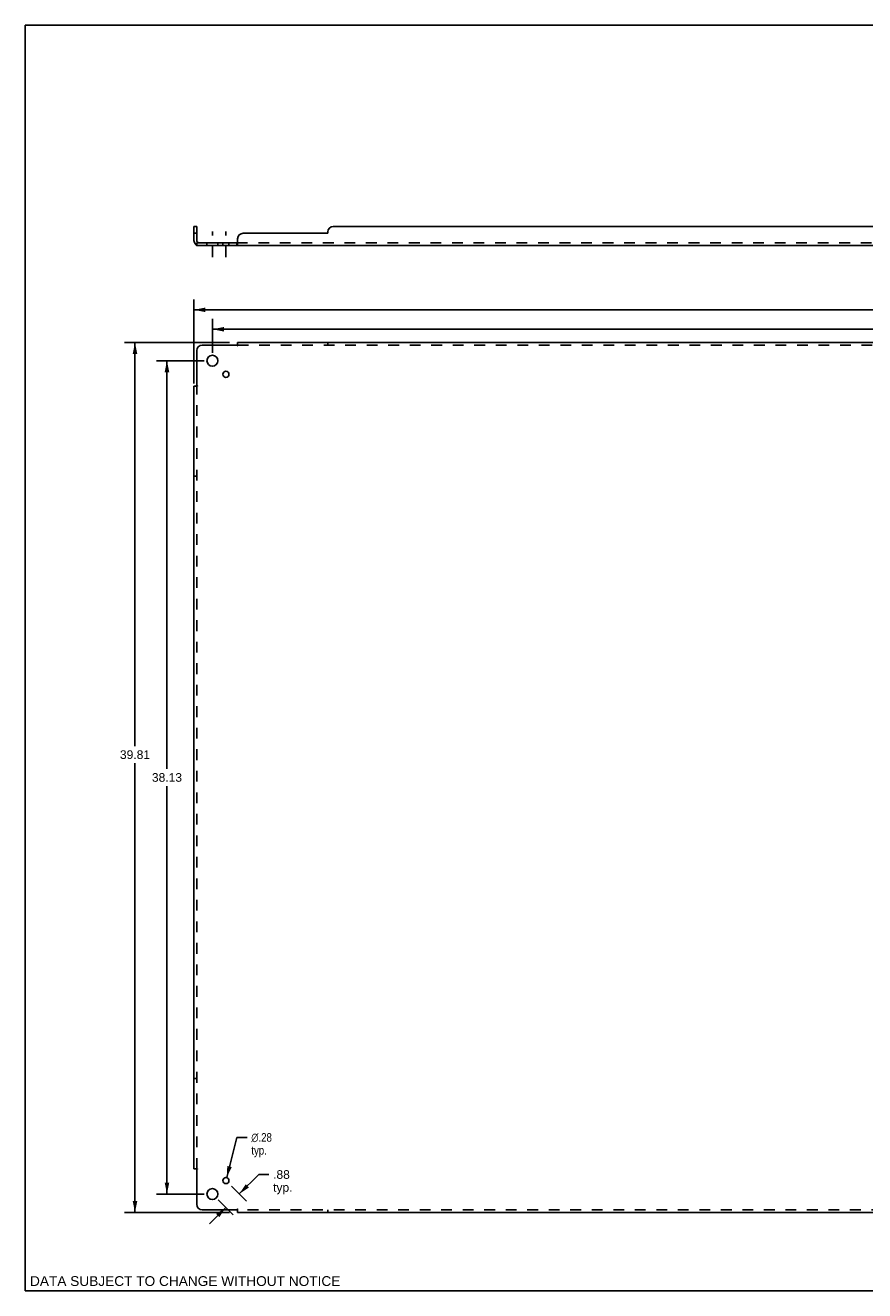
# Model space of a CAD drawing. Header units: inches. Extents: x 0 to 89.5, y 0 to 57.9.
# Tile 1 of 2: x 0 to 38.4, y 0 to 57.9. Entities that reach past the tile are written whole.
import ezdxf

# ---------------------------------------------------------------- set-up
doc = ezdxf.new("R2010")
doc.units = ezdxf.units.IN
doc.header["$LTSCALE"] = 4.921053
doc.header["$MEASUREMENT"] = 0
doc.linetypes.add('DASHED', pattern=[0.2, 0.1, -0.1])
doc.linetypes.add('HIDDEN', pattern=[0.2, 0.1, -0.1])
doc.layers.get('0').update_dxf_attribs({"linetype": 'CONTINUOUS'})
for name, color, linetype in [('02___PRT_ALL_AXES', 7, 'CONTINUOUS'), ('21_WIDE_OR_GREATER', 7, 'CONTINUOUS'), ('DEFAULT_2', 8, 'HIDDEN'), ('DIMENSIONS', 7, 'CONTINUOUS')]:
    doc.layers.add(name, color=color, linetype=linetype)
doc.styles.get("Standard").update_dxf_attribs({"font": 'arial.ttf'})
doc.styles.add('TEXTSTYLE_1', font='gdt', dxfattribs={"width": 0.8})
doc.dimstyles.new('DIMSTYLE_1', dxfattribs={"dimtxt": 0.394737, "dimasz": 0.526316, "dimexe": 0.09, "dimexo": 0.07, "dimgap": 0.0375, "dimtad": 0, "dimtih": 1, "dimtoh": 1, "dimzin": 4, "dimdsep": 46, "dimtxsty": 'Standard', "dimblk": '_FILLED', "dimblk1": '_FILLED', "dimblk2": '_FILLED', "dimcen": 0.09, "dimazin": 1, "dimtfac": 1, "dimtofl": 0, "dimtmove": 0, "dimatfit": 3, "dimldrblk": '_FILLED', "dimfxl": 0, "dimtolj": 1, "dimtzin": 4, "dimarcsym": 0})
doc.dimstyles.new('DIMSTYLE_2', dxfattribs={"dimtxt": 0.394737, "dimasz": 0.526316, "dimexe": 0.09, "dimexo": 0.07, "dimgap": 0.09, "dimtad": 0, "dimtih": 1, "dimtoh": 1, "dimzin": 4, "dimdsep": 46, "dimtxsty": 'Standard', "dimblk": '_FILLED', "dimblk1": '_FILLED', "dimblk2": '_FILLED', "dimcen": 0.09, "dimazin": 1, "dimtfac": 1, "dimtofl": 0, "dimtmove": 0, "dimatfit": 1, "dimldrblk": '_FILLED', "dimfxl": 0, "dimtolj": 1, "dimtzin": 4, "dimarcsym": 0})

# ---------------------------------------------------------------- blocks, each defined once
blk = doc.blocks.new('_FILLED')
at = {"color": 0, "linetype": 'ByBlock'}
blk.add_solid([(0, 0), (-1, 0.2), (-1, -0.2)], dxfattribs=at)
blk = doc.blocks.new('*D2')
at = {"layer": 'DIMENSIONS', "color": 2, "linetype": 'Continuous'}
for p, q in [((8.558, 42.914), (8.558, 44.462)), ((74.808, 42.914), (74.808, 44.462)), ((8.558, 43.988), (40.796, 43.988)), ((74.808, 43.988), (42.571, 43.988))]:
    blk.add_line(p, q, dxfattribs=at)
at = {"layer": 'DIMENSIONS', "color": 2, "linetype": 'Continuous', "xscale": 0.5263157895, "yscale": 0.5263157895, "zscale": 0.5263157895, "rotation": 180}
blk.add_blockref('_FILLED', (8.558, 43.988), dxfattribs=at)
at = {"layer": 'DIMENSIONS', "color": 2, "linetype": 'Continuous', "xscale": 0.5263157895, "yscale": 0.5263157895, "zscale": 0.5263157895}
blk.add_blockref('_FILLED', (74.808, 43.988), dxfattribs=at)
at = {"layer": 'DIMENSIONS', "color": 2, "linetype": 'Continuous', "insert": (41.683, 44.186), "char_height": 0.3947, "width": 1.37938, "attachment_point": 2, "line_spacing_factor": 0.9}
blk.add_mtext('66.25', dxfattribs=at)
blk = doc.blocks.new('*D3')
at = {"layer": 'DIMENSIONS', "color": 2, "linetype": 'Continuous'}
for p, q in [((7.715, 41.508), (7.715, 45.35)), ((75.652, 41.508), (75.652, 45.35)), ((7.715, 44.877), (40.796, 44.877)), ((75.652, 44.877), (42.571, 44.877))]:
    blk.add_line(p, q, dxfattribs=at)
at = {"layer": 'DIMENSIONS', "color": 2, "linetype": 'Continuous', "xscale": 0.5263157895, "yscale": 0.5263157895, "zscale": 0.5263157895, "rotation": 180}
blk.add_blockref('_FILLED', (7.715, 44.877), dxfattribs=at)
at = {"layer": 'DIMENSIONS', "color": 2, "linetype": 'Continuous', "xscale": 0.5263157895, "yscale": 0.5263157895, "zscale": 0.5263157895}
blk.add_blockref('_FILLED', (75.652, 44.877), dxfattribs=at)
at = {"layer": 'DIMENSIONS', "color": 2, "linetype": 'Continuous', "insert": (41.683, 45.074), "char_height": 0.3947, "width": 1.37938, "attachment_point": 2, "line_spacing_factor": 0.9}
blk.add_mtext('67.94', dxfattribs=at)
blk = doc.blocks.new('*D4')
at = {"layer": 'DIMENSIONS', "color": 2, "linetype": 'Continuous'}
for p, q in [((8.19, 42.546), (6.008, 42.546)), ((6.481, 42.546), (6.481, 23.878)), ((6.481, 4.421), (6.481, 23.088)), ((8.19, 4.421), (6.008, 4.421))]:
    blk.add_line(p, q, dxfattribs=at)
at = {"layer": 'DIMENSIONS', "color": 2, "linetype": 'Continuous', "xscale": 0.5263157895, "yscale": 0.5263157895, "zscale": 0.5263157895}
for p, rotation in [((6.481, 42.546), 90), ((6.481, 4.421), 270)]:
    blk.add_blockref('_FILLED', p, dxfattribs=dict(at, rotation=rotation))
at = {"layer": 'DIMENSIONS', "color": 2, "linetype": 'Continuous', "insert": (6.481, 23.68), "char_height": 0.3947, "width": 1.37938, "attachment_point": 2, "line_spacing_factor": 0.9}
blk.add_mtext('38.13', dxfattribs=at)
blk = doc.blocks.new('*D5')
at = {"layer": '21_WIDE_OR_GREATER', "color": 2, "linetype": 'Continuous'}
for p, q in [((9.346, 43.389), (4.544, 43.389)), ((5.018, 43.389), (5.018, 24.92)), ((5.018, 3.577), (5.018, 24.131)), ((9.346, 3.577), (4.544, 3.577))]:
    blk.add_line(p, q, dxfattribs=at)
at = {"layer": '21_WIDE_OR_GREATER', "color": 2, "linetype": 'Continuous', "xscale": 0.5263157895, "yscale": 0.5263157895, "zscale": 0.5263157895}
for p, rotation in [((5.018, 43.389), 90), ((5.018, 3.577), 270)]:
    blk.add_blockref('_FILLED', p, dxfattribs=dict(at, rotation=rotation))
at = {"layer": '21_WIDE_OR_GREATER', "color": 2, "linetype": 'Continuous', "insert": (5.018, 24.723), "char_height": 0.3947, "width": 1.37938, "attachment_point": 2, "line_spacing_factor": 0.9}
blk.add_mtext('39.81', dxfattribs=at)
blk = doc.blocks.new('*D6')
at = {"layer": 'DIMENSIONS', "color": 2, "linetype": 'Continuous'}
for p, q in [((9.212, 5.175), (9.682, 7.013)), ((9.682, 7.013), (10.142, 7.013))]:
    blk.add_line(p, q, dxfattribs=at)
at = {"layer": 'DIMENSIONS', "color": 2, "linetype": 'Continuous', "xscale": 0.5263157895, "yscale": 0.5263157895, "zscale": 0.5263157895, "rotation": 255.6607252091}
blk.add_blockref('_FILLED', (9.212, 5.175), dxfattribs=at)
at = {"layer": 'DIMENSIONS', "color": 2, "linetype": 'Continuous', "insert": (10.34, 7.211), "char_height": 0.39474, "width": 1.29231, "attachment_point": 1, "line_spacing_factor": 0.9, "style": 'TEXTSTYLE_1'}
blk.add_mtext('{\\fgdt;n}\\fArial;.28\\Ptyp.', dxfattribs=at)
blk = doc.blocks.new('*D7')
at = {"layer": 'DIMENSIONS', "color": 2, "linetype": 'Continuous'}
for p, q in [((9.79, 4.427), (10.678, 5.315)), ((10.678, 5.315), (11.139, 5.315)), ((9.438, 4.779), (10.125, 4.092)), ((8.819, 4.16), (9.506, 3.473)), ((9.171, 3.808), (8.427, 3.064))]:
    blk.add_line(p, q, dxfattribs=at)
at = {"layer": 'DIMENSIONS', "color": 2, "linetype": 'Continuous', "xscale": 0.5263157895, "yscale": 0.5263157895, "zscale": 0.5263157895}
for p, rotation in [((9.79, 4.427), 225), ((9.171, 3.808), 45)]:
    blk.add_blockref('_FILLED', p, dxfattribs=dict(at, rotation=rotation))
at = {"layer": 'DIMENSIONS', "color": 2, "linetype": 'Continuous', "insert": (11.336, 5.513), "char_height": 0.3947, "width": 0.88779, "attachment_point": 1, "line_spacing_factor": 0.9}
blk.add_mtext('.88\\Ptyp.', dxfattribs=at)

msp = doc.modelspace()

# ---------------------------------------------------------------- linework, layer by layer
at = {"color": 7, "linetype": 'Continuous'}
for p, q in [((0, 0), (0, 57.895)), ((0, 57.895), (89.474, 57.895)), ((7.84, 48.692), (7.715, 48.692)), ((7.84, 48.054), (7.84, 48.692)), ((7.84, 48.38), (7.715, 48.38)), ((7.801, 47.871), (7.84, 47.918)), ((7.84, 47.942), (7.84, 47.817)), ((7.84, 47.942), (9.679, 47.942)), ((9.679, 47.942), (9.679, 47.817)), ((0, 0), (89.474, 0))]:
    msp.add_line(p, q, dxfattribs=at)
at = {"color": 3, "linetype": 'Continuous'}
for p, q in [((7.715, 48.054), (7.715, 48.692)), ((69.277, 48.692), (14.09, 48.692)), ((9.715, 48.13), (9.715, 47.871)), ((9.965, 48.38), (13.84, 48.38)), ((13.84, 48.442), (13.84, 48.38)), ((7.84, 47.817), (75.527, 47.817)), ((7.84, 43.014), (7.84, 41.425)), ((9.679, 43.264), (8.09, 43.264)), ((9.698, 43.283), (9.691, 43.277)), ((9.715, 43.389), (9.715, 43.303)), ((9.715, 43.389), (73.652, 43.389)), ((7.715, 5.577), (7.715, 41.389)), ((7.715, 41.389), (7.801, 41.389)), ((7.715, 5.577), (7.801, 5.577)), ((7.821, 5.56), (7.827, 5.553)), ((7.84, 5.541), (7.84, 3.952)), ((8.09, 3.702), (9.679, 3.702)), ((9.715, 3.577), (9.715, 3.663)), ((73.652, 3.577), (9.715, 3.577))]:
    msp.add_line(p, q, dxfattribs=at)
for points in [[(7.801, 47.871), (7.803, 47.869), (7.806, 47.867), (7.808, 47.864), (7.809, 47.861), (7.811, 47.858), (7.813, 47.854), (7.815, 47.85), (7.816, 47.847), (7.82, 47.84)], [(7.82, 47.84), (7.821, 47.836), (7.823, 47.833), (7.824, 47.83), (7.826, 47.827), (7.827, 47.825), (7.829, 47.822), (7.831, 47.821), (7.833, 47.819), (7.835, 47.818), (7.837, 47.818), (7.838, 47.817), (7.84, 47.817)], [(9.704, 47.85), (9.701, 47.843), (9.699, 47.84), (9.698, 47.836), (9.696, 47.833), (9.695, 47.83), (9.693, 47.827), (9.691, 47.825), (9.689, 47.822), (9.687, 47.821), (9.686, 47.819), (9.684, 47.818), (9.682, 47.818), (9.681, 47.817), (9.679, 47.817)], [(9.715, 47.871), (9.713, 47.869), (9.712, 47.867), (9.71, 47.864), (9.708, 47.861), (9.707, 47.858), (9.705, 47.854), (9.704, 47.85)], [(9.691, 43.277), (9.689, 43.275), (9.687, 43.273), (9.686, 43.271), (9.684, 43.269), (9.682, 43.267), (9.681, 43.266), (9.679, 43.264)], [(9.715, 43.303), (9.713, 43.301), (9.712, 43.298), (9.71, 43.296), (9.708, 43.295), (9.707, 43.293), (9.705, 43.291), (9.704, 43.289), (9.702, 43.288), (9.701, 43.286), (9.699, 43.284), (9.698, 43.283)], [(7.801, 41.389), (7.803, 41.391), (7.806, 41.392), (7.808, 41.394), (7.809, 41.396), (7.811, 41.397), (7.813, 41.399), (7.815, 41.4), (7.816, 41.402), (7.818, 41.403), (7.82, 41.405), (7.821, 41.406)], [(7.821, 41.406), (7.827, 41.413), (7.829, 41.415), (7.831, 41.417), (7.833, 41.418), (7.835, 41.42), (7.837, 41.422), (7.838, 41.423), (7.84, 41.425)], [(7.801, 5.577), (7.803, 5.575), (7.806, 5.574), (7.808, 5.572), (7.809, 5.57), (7.811, 5.569), (7.813, 5.567), (7.815, 5.566), (7.816, 5.564), (7.818, 5.563), (7.82, 5.561), (7.821, 5.56)], [(7.827, 5.553), (7.829, 5.551), (7.831, 5.55), (7.833, 5.548), (7.835, 5.546), (7.837, 5.544), (7.838, 5.543), (7.84, 5.541)], [(9.698, 3.683), (9.691, 3.689), (9.689, 3.691), (9.687, 3.693), (9.686, 3.695), (9.684, 3.697), (9.682, 3.699), (9.681, 3.7), (9.679, 3.702)], [(9.715, 3.663), (9.713, 3.665), (9.712, 3.668), (9.71, 3.67), (9.708, 3.672), (9.707, 3.673), (9.705, 3.675), (9.704, 3.677), (9.702, 3.678), (9.701, 3.68), (9.699, 3.682), (9.698, 3.683)]]:
    msp.add_lwpolyline(points, dxfattribs=at)
at = {"color": 7, "linetype": 'Continuous'}
for points in [[(7.854, 47.949), (7.852, 47.947), (7.85, 47.946), (7.847, 47.944), (7.845, 47.943)], [(7.863, 47.957), (7.861, 47.955), (7.859, 47.953), (7.857, 47.951), (7.854, 47.949)], [(7.881, 47.968), (7.88, 47.968), (7.879, 47.968), (7.878, 47.968), (7.877, 47.968), (7.876, 47.967), (7.875, 47.967), (7.874, 47.966), (7.872, 47.965), (7.871, 47.963), (7.869, 47.962), (7.867, 47.96), (7.863, 47.957)], [(9.692, 47.953), (9.691, 47.951), (9.69, 47.949), (9.688, 47.947), (9.687, 47.946), (9.685, 47.944), (9.684, 47.943), (9.682, 47.943), (9.681, 47.942), (9.679, 47.942)], [(9.715, 47.968), (9.713, 47.968), (9.711, 47.968), (9.71, 47.968), (9.708, 47.968), (9.706, 47.967), (9.705, 47.967), (9.703, 47.966), (9.702, 47.965), (9.7, 47.963), (9.699, 47.962), (9.698, 47.96), (9.696, 47.958), (9.695, 47.957), (9.692, 47.953)]]:
    msp.add_lwpolyline(points, dxfattribs=at)
at = {"color": 3, "linetype": 'Continuous'}
for centre, radius, start, end in [((14.09, 48.442), 0.25, 90, 180), ((7.952, 48.054), 0.237, 180, 230.56585), ((9.965, 48.13), 0.25, 90, 180), ((8.09, 43.014), 0.25, 90, 180), ((8.09, 3.952), 0.25, 180, 270)]:
    msp.add_arc(centre, radius, start, end, dxfattribs=at)
at = {"color": 7, "linetype": 'Continuous'}
msp.add_arc((7.952, 48.054), 0.112, 180, 270, dxfattribs=at)
at = {"layer": '02___PRT_ALL_AXES', "color": 2, "linetype": 'DASHED'}
for p, q in [((8.558, 47.291), (8.558, 48.468)), ((9.177, 47.291), (9.177, 48.468))]:
    msp.add_line(p, q, dxfattribs=at)
at = {"layer": '02___PRT_ALL_AXES', "color": 8, "linetype": 'HIDDEN'}
for p, q in [((8.308, 47.942), (8.308, 47.817)), ((8.308, 47.942), (8.808, 47.942)), ((8.308, 47.817), (8.808, 47.817)), ((8.808, 47.942), (8.808, 47.817)), ((9.037, 47.942), (9.037, 47.817)), ((9.037, 47.942), (9.318, 47.942)), ((9.037, 47.817), (9.318, 47.817)), ((9.318, 47.942), (9.318, 47.817))]:
    msp.add_line(p, q, dxfattribs=at)
at = {"layer": '02___PRT_ALL_AXES', "color": 3, "linetype": 'Continuous'}
for centre, radius in [((8.558, 42.546), 0.25), ((9.177, 41.927), 0.141), ((8.558, 4.421), 0.25), ((9.177, 5.039), 0.141)]:
    msp.add_circle(centre, radius, dxfattribs=at)
at = {"layer": 'DEFAULT_2', "color": 8, "linetype": 'HIDDEN'}
for p, q in [((7.84, 47.918), (7.881, 47.968)), ((9.679, 47.942), (73.688, 47.942)), ((9.686, 47.819), (9.684, 47.818)), ((9.687, 47.946), (9.685, 47.944)), ((9.689, 47.822), (9.687, 47.821)), ((9.711, 47.968), (9.71, 47.968)), ((9.715, 43.303), (9.715, 43.223)), ((9.715, 43.264), (73.652, 43.264)), ((13.84, 43.389), (13.84, 43.264)), ((7.801, 41.389), (7.881, 41.389)), ((7.84, 5.577), (7.84, 41.389)), ((7.84, 37.264), (7.715, 37.264)), ((7.84, 9.702), (7.715, 9.702)), ((7.801, 5.577), (7.881, 5.577)), ((9.715, 3.663), (9.715, 3.743)), ((73.652, 3.702), (9.715, 3.702)), ((13.84, 3.702), (13.84, 3.577))]:
    msp.add_line(p, q, dxfattribs=at)
for points in [[(7.84, 47.882), (7.84, 47.882), (7.84, 47.882), (7.84, 47.882), (7.84, 47.883), (7.84, 47.883), (7.84, 47.883), (7.84, 47.884), (7.84, 47.884), (7.84, 47.885), (7.84, 47.885), (7.84, 47.886), (7.84, 47.887), (7.84, 47.887), (7.84, 47.888), (7.841, 47.889), (7.841, 47.889), (7.841, 47.89), (7.841, 47.891), (7.841, 47.891), (7.841, 47.892), (7.842, 47.893), (7.842, 47.894), (7.842, 47.894), (7.842, 47.895), (7.842, 47.896), (7.842, 47.897), (7.843, 47.897), (7.843, 47.898), (7.843, 47.899), (7.843, 47.9), (7.843, 47.901), (7.844, 47.901), (7.844, 47.902), (7.844, 47.903), (7.844, 47.904), (7.845, 47.905), (7.845, 47.906), (7.845, 47.907), (7.846, 47.907), (7.846, 47.908), (7.846, 47.909), (7.846, 47.91), (7.847, 47.911), (7.847, 47.912), (7.847, 47.913), (7.848, 47.914), (7.848, 47.915), (7.848, 47.916), (7.849, 47.917), (7.849, 47.918), (7.85, 47.919), (7.85, 47.92), (7.85, 47.921), (7.851, 47.922), (7.851, 47.923), (7.852, 47.924), (7.852, 47.925), (7.852, 47.926), (7.853, 47.927), (7.853, 47.928), (7.854, 47.929), (7.854, 47.93), (7.854, 47.93), (7.855, 47.931), (7.855, 47.932), (7.856, 47.933), (7.856, 47.934), (7.856, 47.935), (7.857, 47.935), (7.857, 47.936), (7.857, 47.937), (7.858, 47.938), (7.858, 47.938), (7.859, 47.939), (7.859, 47.94), (7.859, 47.94), (7.86, 47.941), (7.86, 47.942), (7.86, 47.942), (7.861, 47.943), (7.861, 47.944), (7.861, 47.944), (7.862, 47.945), (7.862, 47.945), (7.862, 47.946), (7.863, 47.946), (7.863, 47.946), (7.863, 47.946)], [(7.845, 47.943), (7.843, 47.943), (7.841, 47.942), (7.84, 47.942)], [(7.84, 47.885), (7.84, 47.885), (7.84, 47.884), (7.84, 47.884), (7.84, 47.883), (7.84, 47.883), (7.84, 47.883), (7.84, 47.882)], [(7.863, 47.946), (7.863, 47.946), (7.863, 47.946), (7.863, 47.946), (7.862, 47.946), (7.862, 47.946), (7.862, 47.945), (7.862, 47.945), (7.861, 47.944), (7.861, 47.944), (7.861, 47.944), (7.86, 47.943), (7.86, 47.943)], [(9.684, 47.943), (9.682, 47.943), (9.681, 47.942)], [(9.708, 47.968), (9.706, 47.967), (9.705, 47.967), (9.703, 47.966), (9.702, 47.965)], [(9.692, 43.245), (9.69, 43.25), (9.688, 43.252), (9.687, 43.254), (9.685, 43.257), (9.684, 43.259), (9.682, 43.261), (9.681, 43.263), (9.679, 43.264)], [(9.715, 43.223), (9.713, 43.224), (9.711, 43.225), (9.71, 43.226), (9.708, 43.227), (9.706, 43.228), (9.705, 43.229), (9.703, 43.23), (9.702, 43.232), (9.7, 43.233), (9.699, 43.235), (9.698, 43.237), (9.696, 43.239), (9.695, 43.241), (9.694, 43.243), (9.692, 43.245)], [(7.854, 41.414), (7.852, 41.416), (7.85, 41.417), (7.847, 41.419), (7.845, 41.42), (7.843, 41.422), (7.841, 41.423), (7.84, 41.425)], [(7.881, 41.389), (7.88, 41.391), (7.879, 41.393), (7.878, 41.394), (7.877, 41.396), (7.876, 41.398), (7.875, 41.399), (7.874, 41.401), (7.872, 41.402), (7.871, 41.404), (7.869, 41.405), (7.867, 41.406), (7.865, 41.408), (7.863, 41.409), (7.861, 41.41), (7.859, 41.412), (7.854, 41.414)], [(7.859, 5.554), (7.854, 5.552), (7.852, 5.55), (7.85, 5.549), (7.847, 5.547), (7.845, 5.546), (7.843, 5.544), (7.841, 5.543), (7.84, 5.541)], [(7.881, 5.577), (7.88, 5.575), (7.879, 5.573), (7.878, 5.572), (7.877, 5.57), (7.876, 5.568), (7.875, 5.567), (7.874, 5.565), (7.872, 5.564), (7.871, 5.562), (7.869, 5.561), (7.867, 5.56), (7.865, 5.558), (7.863, 5.557), (7.861, 5.556), (7.859, 5.554)], [(9.69, 3.716), (9.688, 3.714), (9.687, 3.712), (9.685, 3.709), (9.684, 3.707), (9.682, 3.705), (9.681, 3.703), (9.679, 3.702)], [(9.715, 3.743), (9.713, 3.742), (9.711, 3.741), (9.71, 3.74), (9.708, 3.739), (9.706, 3.738), (9.705, 3.737), (9.703, 3.736), (9.702, 3.734), (9.7, 3.733), (9.699, 3.731), (9.698, 3.729), (9.696, 3.727), (9.695, 3.725), (9.694, 3.723), (9.692, 3.721), (9.69, 3.716)]]:
    msp.add_lwpolyline(points, dxfattribs=at)
msp.add_arc((7.952, 48.054), 0.237, 230.56585, 270, dxfattribs=at)

# ---------------------------------------------------------------- texts
at = {"layer": 'DIMENSIONS', "color": 2, "linetype": 'Continuous', "insert": (7.314, 0.664), "char_height": 0.44737, "width": 14.17276, "attachment_point": 2, "line_spacing_factor": 0.9}
msp.add_mtext('DATA SUBJECT TO CHANGE WITHOUT NOTICE', dxfattribs=at)

# ---------------------------------------------------------------- dimensions: what is measured, and where the dimension line sits
at = {"layer": '21_WIDE_OR_GREATER', "color": 2, "linetype": 'Continuous'}
dim = msp.add_linear_dim(base=(5.018, 43.389), p1=(9.416, 3.577), p2=(9.416, 43.389), angle=90, dimstyle='DIMSTYLE_1', dxfattribs=at)
dim.commit()
dim.dimension.update_dxf_attribs({"geometry": '*D5', "text_midpoint": (4.979, 24.524), "dimtype": 160})
at = {"layer": 'DIMENSIONS', "color": 2, "linetype": 'Continuous'}
dim = msp.add_linear_dim(base=(75.652, 44.877), p1=(7.715, 41.438), p2=(75.652, 41.438), dimstyle='DIMSTYLE_1', dxfattribs=at)
dim.commit()
dim.dimension.update_dxf_attribs({"geometry": '*D3', "text_midpoint": (41.68, 44.874), "dimtype": 160})
for base, p1, p2, angle, picture, middle in [((8.558, 43.988), (74.808, 42.844), (8.558, 42.844), 180, '*D2', (41.682, 43.986)), ((6.481477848, 4.420511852), (8.260074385, 42.545511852), (8.260074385, 4.420511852), 270, '*D4', (6.48064007, 23.480809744))]:
    dim = msp.add_linear_dim(base=base, p1=p1, p2=p2, angle=angle, dimstyle='DIMSTYLE_1', dxfattribs=at)
    dim.commit()
    dim.dimension.update_dxf_attribs({"geometry": picture, "text_midpoint": middle, "dimtype": 160})
dim = msp.add_diameter_dim_2p(p1=(9.212, 5.175), p2=(9.142, 4.903), text='%%c<>\\Ptyp.', dimstyle='DIMSTYLE_2', override={"dimpost": '<>'}, dxfattribs=at)
dim.commit()
dim.dimension.update_dxf_attribs({"geometry": '*D6', "text_midpoint": (10.986, 6.717), "dimtype": 163})
dim = msp.add_linear_dim(base=(9.171013, 3.807994), p1=(9.388229, 4.828215), p2=(8.769511, 4.209496), angle=225, text='<>\\Ptyp.', dimstyle='DIMSTYLE_1', dxfattribs=at)
dim.commit()
dim.dimension.update_dxf_attribs({"geometry": '*D7', "text_midpoint": (11.780105, 5.019243), "dimtype": 160})

doc.saveas('drawing.dxf')
